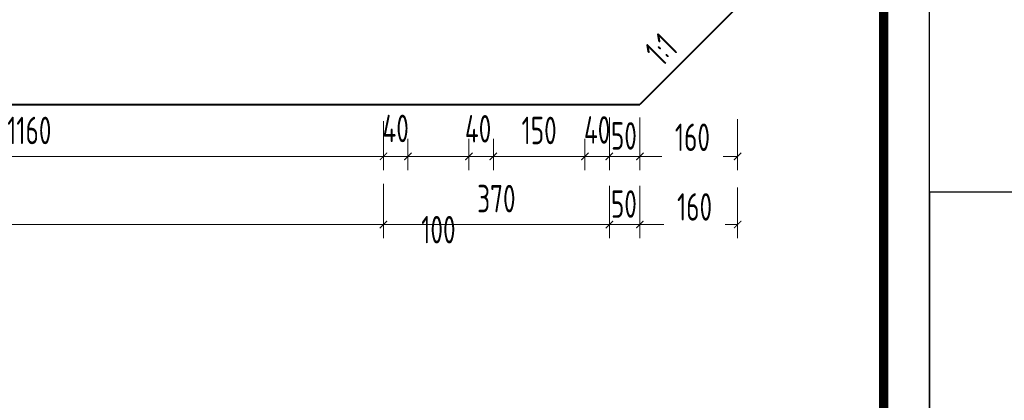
# Model space of a CAD drawing. Header units: millimetres. Extents: x 65530 to 130460, y -103607 to -18875.
# Tile 53 of 73: x 91029 to 92641, y -46922 to -46298. Entities that reach past the tile are written whole.
import ezdxf

# ---------------------------------------------------------------- set-up
doc = ezdxf.new("R2010")
doc.units = ezdxf.units.MM
doc.header["$LTSCALE"] = 0.5
doc.layers.add('标注线', color=4, linetype='Continuous', lineweight=13)
doc.layers.add('粗线', color=1, linetype='Continuous', lineweight=40)
doc.styles.add('HzTxt', font='tssdeng.shx', dxfattribs={"width": 0.7, "bigfont": 'hztxt.shx'})
doc.dimstyles.new('1bi150', dxfattribs={"dimtxt": 45, "dimasz": 22.5, "dimexe": 22.5, "dimexo": 22.5, "dimgap": 20, "dimtad": 1, "dimdec": 0, "dimtxsty": 'HzTxt', "dimblk": 'ARCHTICK', "dimcen": 2.5, "dimclrd": 256, "dimclre": 256, "dimclrt": 256, "dimadec": 0, "dimazin": 0, "dimtfac": 1, "dimtdec": 0, "dimtmove": 2, "dimatfit": 2, "dimfxl": 0, "dimlwd": -1, "dimlwe": -1, "dimarcsym": 0})

# ---------------------------------------------------------------- blocks, each defined once
blk = doc.blocks.new('_ArchTick')
at = {"color": 0, "linetype": 'ByBlock', "const_width": 0.15}
blk.add_lwpolyline([(-0.5, -0.5), (0.5, 0.5)], dxfattribs=at)
blk = doc.blocks.new('*D10')
at = {"layer": 'Defpoints', "color": 0}
for p in [(91624.4, -46544.8), (88304.1, -46590.2), (88304.1, -46633.9)]:
    blk.add_point(p, dxfattribs=at)
at = {"layer": '标注线'}
for p, q in [((91624.4, -46567.3), (91624.4, -46656.4)), ((88304.1, -46612.7), (88304.1, -46656.4)), ((91624.4, -46633.9), (88304.1, -46633.9))]:
    blk.add_line(p, q, dxfattribs=at)
at = {"layer": '标注线', "xscale": 12, "yscale": 12, "zscale": 12, "rotation": 180}
blk.add_blockref('_ArchTick', (88304.1, -46633.9), dxfattribs=at)
at = {"layer": '标注线', "xscale": 12, "yscale": 12, "zscale": 12}
blk.add_blockref('_ArchTick', (91624.4, -46633.9), dxfattribs=at)
at = {"layer": '标注线', "insert": (89964.3, -46591.4), "char_height": 45, "attachment_point": 5, "style": 'HzTxt'}
blk.add_mtext('3320', dxfattribs=at)
blk = doc.blocks.new('*D41')
at = {"layer": 'Defpoints', "color": 0}
for p in [(91994.4, -46436.3), (92044.4, -46437.3), (91994.4, -46522.3)]:
    blk.add_point(p, dxfattribs=at)
at = {"layer": '标注线'}
for p, q in [((91994.4, -46458.8), (91994.4, -46544.8)), ((92044.4, -46459.8), (92044.4, -46544.8)), ((92044.4, -46522.3), (91994.4, -46522.3))]:
    blk.add_line(p, q, dxfattribs=at)
at = {"layer": '标注线', "xscale": 12, "yscale": 12, "zscale": 12, "rotation": 180}
blk.add_blockref('_ArchTick', (91994.4, -46522.3), dxfattribs=at)
at = {"layer": '标注线', "xscale": 12, "yscale": 12, "zscale": 12}
blk.add_blockref('_ArchTick', (92044.4, -46522.3), dxfattribs=at)
at = {"layer": '标注线', "insert": (92018.2, -46488.7), "char_height": 45, "attachment_point": 5, "style": 'HzTxt'}
blk.add_mtext('50', dxfattribs=at)
blk = doc.blocks.new('*D42')
at = {"layer": 'Defpoints', "color": 0}
for p in [(91994.4, -46547.9), (92044.4, -46548.8), (91994.4, -46633.9)]:
    blk.add_point(p, dxfattribs=at)
at = {"layer": '标注线'}
for p, q in [((91994.4, -46570.4), (91994.4, -46656.4)), ((92044.4, -46571.3), (92044.4, -46656.4)), ((92044.4, -46633.9), (91994.4, -46633.9))]:
    blk.add_line(p, q, dxfattribs=at)
at = {"layer": '标注线', "xscale": 12, "yscale": 12, "zscale": 12, "rotation": 180}
blk.add_blockref('_ArchTick', (91994.4, -46633.9), dxfattribs=at)
at = {"layer": '标注线', "xscale": 12, "yscale": 12, "zscale": 12}
blk.add_blockref('_ArchTick', (92044.4, -46633.9), dxfattribs=at)
at = {"layer": '标注线', "insert": (92018.2, -46600.3), "char_height": 45, "attachment_point": 5, "style": 'HzTxt'}
blk.add_mtext('50', dxfattribs=at)
blk = doc.blocks.new('*D119')
at = {"layer": 'Defpoints', "color": 0}
for p in [(91624.4, -46470.8), (91664.4, -46470.8), (91664.4, -46522.3)]:
    blk.add_point(p, dxfattribs=at)
at = {"layer": '标注线'}
for p, q in [((91624.4, -46493.3), (91624.4, -46544.8)), ((91664.4, -46493.3), (91664.4, -46544.8)), ((91624.4, -46522.3), (91664.4, -46522.3))]:
    blk.add_line(p, q, dxfattribs=at)
at = {"layer": '标注线', "xscale": 12, "yscale": 12, "zscale": 12, "rotation": 180}
blk.add_blockref('_ArchTick', (91624.4, -46522.3), dxfattribs=at)
at = {"layer": '标注线', "xscale": 12, "yscale": 12, "zscale": 12}
blk.add_blockref('_ArchTick', (91664.4, -46522.3), dxfattribs=at)
at = {"layer": '标注线', "insert": (91644.4, -46476.5), "char_height": 45, "attachment_point": 5, "style": 'HzTxt'}
blk.add_mtext('40', dxfattribs=at)
blk = doc.blocks.new('*D120')
at = {"layer": 'Defpoints', "color": 0}
for p in [(91664.4, -46470.8), (91764.4, -46470.8), (91764.4, -46522.3)]:
    blk.add_point(p, dxfattribs=at)
at = {"layer": '标注线'}
for p, q in [((91664.4, -46493.3), (91664.4, -46544.8)), ((91764.4, -46493.3), (91764.4, -46544.8)), ((91664.4, -46522.3), (91764.4, -46522.3))]:
    blk.add_line(p, q, dxfattribs=at)
at = {"layer": '标注线', "xscale": 12, "yscale": 12, "zscale": 12, "rotation": 180}
blk.add_blockref('_ArchTick', (91664.4, -46522.3), dxfattribs=at)
at = {"layer": '标注线', "xscale": 12, "yscale": 12, "zscale": 12}
blk.add_blockref('_ArchTick', (91764.4, -46522.3), dxfattribs=at)
at = {"layer": '标注线', "insert": (91714.4, -46642.3), "char_height": 45, "attachment_point": 5, "style": 'HzTxt'}
blk.add_mtext('100', dxfattribs=at)
blk = doc.blocks.new('*D121')
at = {"layer": 'Defpoints', "color": 0}
for p in [(91764.4, -46470.8), (91804.4, -46470.8), (91804.4, -46522.3)]:
    blk.add_point(p, dxfattribs=at)
at = {"layer": '标注线'}
for p, q in [((91764.4, -46493.3), (91764.4, -46544.8)), ((91804.4, -46493.3), (91804.4, -46544.8)), ((91764.4, -46522.3), (91804.4, -46522.3))]:
    blk.add_line(p, q, dxfattribs=at)
at = {"layer": '标注线', "xscale": 12, "yscale": 12, "zscale": 12, "rotation": 180}
blk.add_blockref('_ArchTick', (91764.4, -46522.3), dxfattribs=at)
at = {"layer": '标注线', "xscale": 12, "yscale": 12, "zscale": 12}
blk.add_blockref('_ArchTick', (91804.4, -46522.3), dxfattribs=at)
at = {"layer": '标注线', "insert": (91779.4, -46477.1), "char_height": 45, "attachment_point": 5, "style": 'HzTxt'}
blk.add_mtext('40', dxfattribs=at)
blk = doc.blocks.new('*D122')
at = {"layer": 'Defpoints', "color": 0}
for p in [(91804.4, -46470.8), (91954.4, -46470.8), (91954.4, -46522.3)]:
    blk.add_point(p, dxfattribs=at)
at = {"layer": '标注线'}
for p, q in [((91804.4, -46493.3), (91804.4, -46544.8)), ((91954.4, -46493.3), (91954.4, -46544.8)), ((91804.4, -46522.3), (91954.4, -46522.3))]:
    blk.add_line(p, q, dxfattribs=at)
at = {"layer": '标注线', "xscale": 12, "yscale": 12, "zscale": 12, "rotation": 180}
blk.add_blockref('_ArchTick', (91804.4, -46522.3), dxfattribs=at)
at = {"layer": '标注线', "xscale": 12, "yscale": 12, "zscale": 12}
blk.add_blockref('_ArchTick', (91954.4, -46522.3), dxfattribs=at)
at = {"layer": '标注线', "insert": (91879.4, -46479.8), "char_height": 45, "attachment_point": 5, "style": 'HzTxt'}
blk.add_mtext('150', dxfattribs=at)
blk = doc.blocks.new('*D123')
at = {"layer": 'Defpoints', "color": 0}
for p in [(91954.4, -46470.8), (91994.4, -46470.8), (91994.4, -46522.3)]:
    blk.add_point(p, dxfattribs=at)
at = {"layer": '标注线'}
for p, q in [((91954.4, -46493.3), (91954.4, -46544.8)), ((91994.4, -46493.3), (91994.4, -46544.8)), ((91954.4, -46522.3), (91994.4, -46522.3))]:
    blk.add_line(p, q, dxfattribs=at)
at = {"layer": '标注线', "xscale": 12, "yscale": 12, "zscale": 12, "rotation": 180}
blk.add_blockref('_ArchTick', (91954.4, -46522.3), dxfattribs=at)
at = {"layer": '标注线', "xscale": 12, "yscale": 12, "zscale": 12}
blk.add_blockref('_ArchTick', (91994.4, -46522.3), dxfattribs=at)
at = {"layer": '标注线', "insert": (91974.4, -46478.9), "char_height": 45, "attachment_point": 5, "style": 'HzTxt'}
blk.add_mtext('40', dxfattribs=at)
blk = doc.blocks.new('*D124')
at = {"layer": 'Defpoints', "color": 0}
for p in [(91624.4, -46550.3), (91994.4, -46550.3), (91994.4, -46633.9)]:
    blk.add_point(p, dxfattribs=at)
at = {"layer": '标注线'}
for p, q in [((91624.4, -46572.8), (91624.4, -46656.4)), ((91994.4, -46572.8), (91994.4, -46656.4)), ((91624.4, -46633.9), (91994.4, -46633.9))]:
    blk.add_line(p, q, dxfattribs=at)
at = {"layer": '标注线', "xscale": 12, "yscale": 12, "zscale": 12, "rotation": 180}
blk.add_blockref('_ArchTick', (91624.4, -46633.9), dxfattribs=at)
at = {"layer": '标注线', "xscale": 12, "yscale": 12, "zscale": 12}
blk.add_blockref('_ArchTick', (91994.4, -46633.9), dxfattribs=at)
at = {"layer": '标注线', "insert": (91809.4, -46591.4), "char_height": 45, "attachment_point": 5, "style": 'HzTxt'}
blk.add_mtext('370', dxfattribs=at)
blk = doc.blocks.new('*D125')
at = {"layer": 'Defpoints', "color": 0}
for p in [(92044.4, -46436.3), (92204.5, -46438.9), (92044.4, -46522.3)]:
    blk.add_point(p, dxfattribs=at)
at = {"layer": '标注线'}
for p, q in [((92044.4, -46458.8), (92044.4, -46544.8)), ((92204.5, -46461.4), (92204.5, -46544.8)), ((92044.4, -46522.3), (92080.2, -46522.3)), ((92204.5, -46522.3), (92180.7, -46522.3))]:
    blk.add_line(p, q, dxfattribs=at)
at = {"layer": '标注线', "xscale": 12, "yscale": 12, "zscale": 12, "rotation": 180}
blk.add_blockref('_ArchTick', (92044.4, -46522.3), dxfattribs=at)
at = {"layer": '标注线', "xscale": 12, "yscale": 12, "zscale": 12}
blk.add_blockref('_ArchTick', (92204.5, -46522.3), dxfattribs=at)
at = {"layer": '标注线', "insert": (92130.5, -46490.9), "char_height": 45, "attachment_point": 5, "style": 'HzTxt'}
blk.add_mtext('160', dxfattribs=at)
blk = doc.blocks.new('*D126')
at = {"layer": 'Defpoints', "color": 0}
for p in [(92044.4, -46547.9), (92204.5, -46550.5), (92044.4, -46633.9)]:
    blk.add_point(p, dxfattribs=at)
at = {"layer": '标注线'}
for p, q in [((92044.4, -46570.4), (92044.4, -46656.4)), ((92204.5, -46573), (92204.5, -46656.4)), ((92044.4, -46633.9), (92083.7, -46633.9)), ((92204.5, -46633.9), (92184.3, -46633.9))]:
    blk.add_line(p, q, dxfattribs=at)
at = {"layer": '标注线', "xscale": 12, "yscale": 12, "zscale": 12, "rotation": 180}
blk.add_blockref('_ArchTick', (92044.4, -46633.9), dxfattribs=at)
at = {"layer": '标注线', "xscale": 12, "yscale": 12, "zscale": 12}
blk.add_blockref('_ArchTick', (92204.5, -46633.9), dxfattribs=at)
at = {"layer": '标注线', "insert": (92134, -46605), "char_height": 45, "attachment_point": 5, "style": 'HzTxt'}
blk.add_mtext('160', dxfattribs=at)
blk = doc.blocks.new('*D365')
at = {"layer": 'Defpoints', "color": 0}
for p in [(90464.3, -46437.3), (91624.4, -46442.3), (91624.4, -46522.3)]:
    blk.add_point(p, dxfattribs=at)
at = {"layer": '标注线'}
for p, q in [((90464.3, -46459.8), (90464.3, -46544.8)), ((91624.4, -46464.8), (91624.4, -46544.8)), ((90464.3, -46522.3), (91624.4, -46522.3))]:
    blk.add_line(p, q, dxfattribs=at)
at = {"layer": '标注线', "xscale": 12, "yscale": 12, "zscale": 12, "rotation": 180}
blk.add_blockref('_ArchTick', (90464.3, -46522.3), dxfattribs=at)
at = {"layer": '标注线', "xscale": 12, "yscale": 12, "zscale": 12}
blk.add_blockref('_ArchTick', (91624.4, -46522.3), dxfattribs=at)
at = {"layer": '标注线', "insert": (91044.4, -46479.8), "char_height": 45, "attachment_point": 5, "style": 'HzTxt'}
blk.add_mtext('1160', dxfattribs=at)

msp = doc.modelspace()

# ---------------------------------------------------------------- linework, layer by layer
at = {"color": 0}
msp.add_lwpolyline([(86218.76, -49550.72), (92518.76, -49550.72), (92518.76, -45095.72), (86218.76, -45095.72)], close=True, dxfattribs=at)
at = {"color": 0, "const_width": 15}
msp.add_lwpolyline([(86593.76, -49475.72), (92443.76, -49475.72), (92443.76, -45170.72), (86593.76, -45170.72)], close=True, dxfattribs=at)
msp.add_lwpolyline([(92518.76, -49550.72), (96718.76, -49550.72), (96718.76, -46580.72), (92518.76, -46580.72)], close=True)
at = {"layer": '粗线'}
for p in [(92204.46, -46277.24), (87884.43, -46437.24)]:
    msp.add_line(p, (92044.44, -46437.26), dxfattribs=at)

# ---------------------------------------------------------------- texts
at = {"layer": '标注线', "style": 'HzTxt', "width": 0.7}
msp.add_text('1:1', height=45, rotation=45, dxfattribs=at).set_placement((92080.77, -46376.97))

# ---------------------------------------------------------------- dimensions: what is measured, and where the dimension line sits
at = {"layer": '标注线'}
for base, p1, p2, picture, middle in [((91624.43, -46522.33), (90464.27, -46437.32), (91624.43, -46442.34), '*D365', (91044.35, -46479.83)), ((91954.44, -46522.33), (91804.44, -46470.76), (91954.44, -46470.76), '*D122', (91879.44, -46479.83)), ((91764.44, -46522.33), (91664.44, -46470.76), (91764.44, -46470.76), '*D120', (91714.44, -46642.33)), ((88304.1, -46633.9), (91624.43, -46544.83), (88304.1, -46590.21), '*D10', (89964.27, -46591.4)), ((91994.44, -46633.9), (91624.43, -46550.34), (91994.44, -46550.34), '*D124', (91809.44, -46591.4))]:
    dim = msp.add_linear_dim(base=base, p1=p1, p2=p2, dimstyle='1bi150', override={"dimasz": 12}, dxfattribs=at)
    dim.commit()
    dim.dimension.update_dxf_attribs({"geometry": picture, "text_midpoint": middle})
for base, p1, p2, picture, middle in [((91994.44, -46522.33), (92044.44, -46437.26), (91994.44, -46436.33), '*D41', (92018.2, -46488.72)), ((92044.44, -46522.33), (92204.46, -46438.87), (92044.44, -46436.33), '*D125', (92130.45, -46490.92)), ((91994.44, -46633.9), (92044.44, -46548.84), (91994.44, -46547.91), '*D42', (92018.2, -46600.3)), ((92044.44, -46633.9), (92204.46, -46550.45), (92044.44, -46547.91), '*D126', (92133.98, -46604.96))]:
    dim = msp.add_linear_dim(base=base, p1=p1, p2=p2, angle=180, dimstyle='1bi150', override={"dimasz": 12}, dxfattribs=at)
    dim.commit()
    dim.dimension.update_dxf_attribs({"geometry": picture, "text_midpoint": middle, "dimtype": 160})
for base, p1, p2, picture, middle in [((91664.44, -46522.33), (91624.43, -46470.76), (91664.44, -46470.76), '*D119', (91644.44, -46476.51)), ((91804.44, -46522.33), (91764.44, -46470.76), (91804.44, -46470.76), '*D121', (91779.44, -46477.1)), ((91994.44, -46522.33), (91954.44, -46470.76), (91994.44, -46470.76), '*D123', (91974.44, -46478.92))]:
    dim = msp.add_linear_dim(base=base, p1=p1, p2=p2, dimstyle='1bi150', override={"dimasz": 12}, dxfattribs=at)
    dim.commit()
    dim.dimension.update_dxf_attribs({"geometry": picture, "text_midpoint": middle, "dimtype": 160})

doc.saveas('drawing.dxf')
